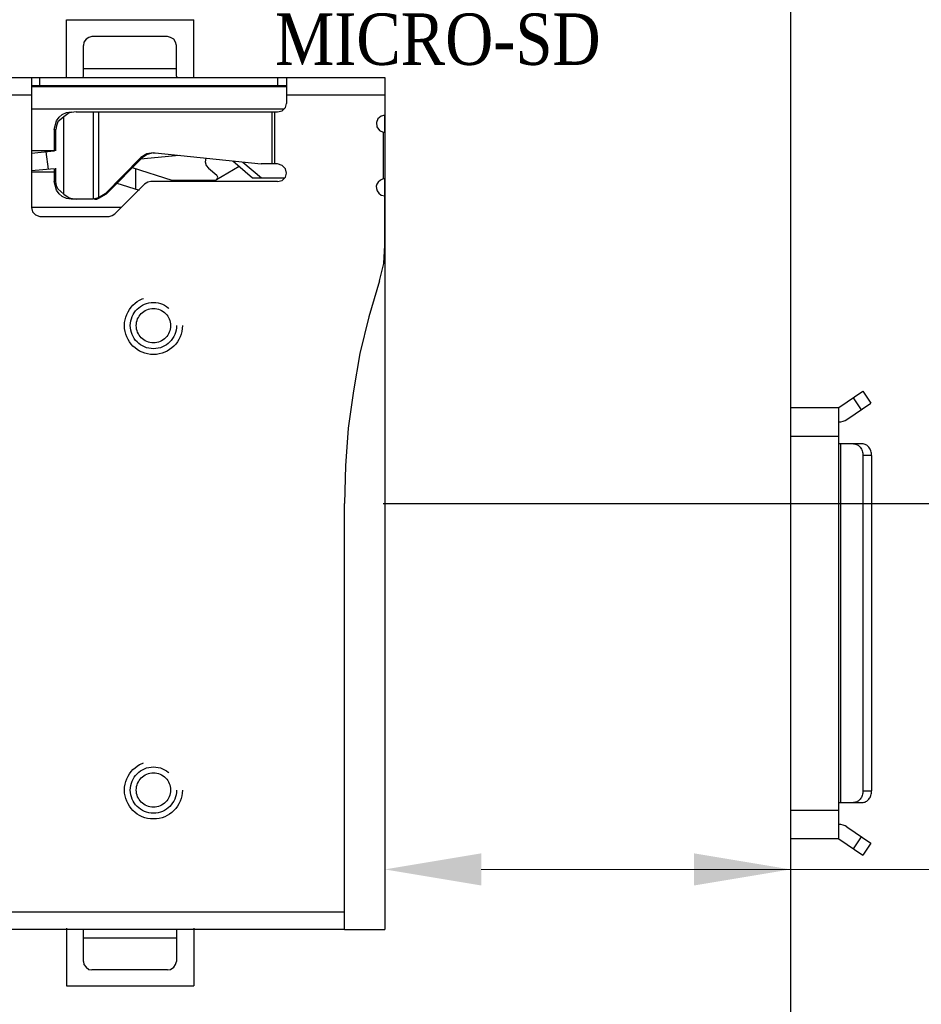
# Model space of a CAD drawing. Header units: millimetres. Extents: x 861 to 1254, y -31 to 249.
# Tile 38 of 41: x 1183 to 1207, y 127 to 152. Entities that reach past the tile are written whole.
import ezdxf
from ezdxf.enums import TextEntityAlignment as Align

# ---------------------------------------------------------------- set-up
doc = ezdxf.new("R2010")
doc.units = ezdxf.units.MM
doc.header["$LTSCALE"] = 32.67
doc.header["$PDMODE"] = 3
doc.header["$PDSIZE"] = 0.3125
doc.linetypes.add('DASHED', pattern=[0.2, 0.1, -0.1])
doc.linetypes.add('HIDDEN', pattern=[0.2, 0.1, -0.1])
doc.layers.get('0').update_dxf_attribs({"linetype": 'CONTINUOUS'})
doc.layers.get('Defpoints').update_dxf_attribs({"linetype": 'CONTINUOUS'})
doc.layers.add('layer 1', color=7, linetype='CONTINUOUS')
doc.layers.add('尺寸標柱線', color=3, linetype='CONTINUOUS', lineweight=15)
doc.layers.add('文字線性', color=7, linetype='CONTINUOUS', lineweight=25)
doc.styles.get("Standard").update_dxf_attribs({"font": 'times.ttf', "width": 0.8})
doc.dimstyles.new('ISO-25(2)', dxfattribs={"dimtxt": 3, "dimasz": 2.5, "dimexe": 1, "dimexo": 1, "dimgap": 1, "dimtad": 1, "dimlfac": 0.666667, "dimdsep": 46, "dimtxsty": 'Standard', "dimcen": 2.5, "dimclrd": 3, "dimclre": 3, "dimclrt": 2, "dimadec": 0, "dimazin": 2, "dimtfac": 1, "dimtmove": 0, "dimatfit": 3, "dimfxl": 0, "dimarcsym": 0})

# ---------------------------------------------------------------- blocks, each defined once
blk = doc.blocks.new('*D261')
at = {"layer": 'Defpoints', "color": 0}
for p in [(1077.095, 124.083), (1088.685, 124.083), (1203.405, 79.428)]:
    blk.add_point(p, dxfattribs=at)
at = {"layer": '尺寸標柱線', "color": 3, "linetype": 'ByBlock', "lineweight": -2}
blk.add_line((1087.685, 124.083), (1068.355, 124.083), dxfattribs=at)
at = {"layer": '尺寸標柱線', "color": 2, "insert": (1072.225, 126.613), "char_height": 3, "attachment_point": 5}
blk.add_mtext('29.77', dxfattribs=at)
blk = doc.blocks.new('*D264')
at = {"layer": 'Defpoints', "color": 0}
for p in [(1191.842, 139.683), (1213.724, 139.683), (1203.405, 79.428)]:
    blk.add_point(p, dxfattribs=at)
at = {"layer": '尺寸標柱線', "color": 3, "linetype": 'ByBlock', "lineweight": -2}
blk.add_line((1192.842, 139.683), (1222.485, 139.683), dxfattribs=at)
at = {"layer": '尺寸標柱線', "color": 2, "insert": (1218.604, 142.213), "char_height": 3, "attachment_point": 5}
blk.add_mtext('40.17', dxfattribs=at)
blk = doc.blocks.new('*D265')
at = {"layer": 'Defpoints', "color": 0}
for p in [(1180.545, 170.129), (1180.545, 159.028), (1203.405, 79.428)]:
    blk.add_point(p, dxfattribs=at)
at = {"layer": '尺寸標柱線', "color": 3, "linetype": 'ByBlock', "lineweight": -2}
blk.add_line((1180.545, 160.028), (1180.545, 178.564), dxfattribs=at)
at = {"layer": '尺寸標柱線', "color": 2, "insert": (1178.014, 174.846), "char_height": 3, "attachment_point": 5, "rotation": 90}
blk.add_mtext('15.24', dxfattribs=at)
blk = doc.blocks.new('*D266')
at = {"layer": 'Defpoints', "color": 0}
for p in [(1202.655, 159.438), (1213.779, 159.438), (1203.405, 79.428)]:
    blk.add_point(p, dxfattribs=at)
at = {"layer": '尺寸標柱線', "color": 3, "linetype": 'ByBlock', "lineweight": -2}
blk.add_line((1203.655, 159.438), (1222.46, 159.438), dxfattribs=at)
at = {"layer": '尺寸標柱線', "color": 2, "insert": (1218.619, 161.968), "char_height": 3, "attachment_point": 5}
blk.add_mtext('53.34', dxfattribs=at)
blk = doc.blocks.new('*D267')
at = {"layer": 'Defpoints', "color": 0}
for p in [(1077.158, 132.768), (1100.945, 132.768), (1203.405, 79.428)]:
    blk.add_point(p, dxfattribs=at)
at = {"layer": '尺寸標柱線', "color": 3, "linetype": 'ByBlock', "lineweight": -2}
blk.add_line((1099.945, 132.768), (1068.465, 132.768), dxfattribs=at)
at = {"layer": '尺寸標柱線', "color": 2, "insert": (1072.312, 135.298), "char_height": 3, "attachment_point": 5}
blk.add_mtext('35.56', dxfattribs=at)
blk = doc.blocks.new('*D269')
at = {"layer": 'Defpoints', "color": 0}
for p in [(1183.945, 155.628), (1215.226, 151.325), (1203.405, 79.428)]:
    blk.add_point(p, dxfattribs=at)
at = {"layer": '尺寸標柱線', "color": 3, "linetype": 'ByBlock', "lineweight": -2}
for p, q in [((1184.945, 155.628), (1205.226, 155.628)), ((1205.226, 155.628), (1210.226, 151.325)), ((1210.226, 151.325), (1222.054, 151.325))]:
    blk.add_line(p, q, dxfattribs=at)
at = {"layer": '尺寸標柱線', "color": 2, "insert": (1219.14, 153.855), "char_height": 3, "attachment_point": 5}
blk.add_mtext('50.8', dxfattribs=at)
blk = doc.blocks.new('*D270')
at = {"layer": 'Defpoints', "color": 0}
for p in [(1104.345, 169.511), (1104.345, 136.168), (1203.405, 79.428)]:
    blk.add_point(p, dxfattribs=at)
at = {"layer": '尺寸標柱線', "color": 3, "linetype": 'ByBlock', "lineweight": -2}
blk.add_line((1104.345, 137.168), (1104.345, 178.209), dxfattribs=at)
at = {"layer": '尺寸標柱線', "color": 2, "insert": (1101.814, 174.36), "char_height": 3, "attachment_point": 5, "rotation": 90}
blk.add_mtext('66.04', dxfattribs=at)
blk = doc.blocks.new('*D271')
at = {"layer": 'Defpoints', "color": 0}
for p in [(1096.024, 170.08), (1099.11, 115.258), (1203.405, 79.428)]:
    blk.add_point(p, dxfattribs=at)
at = {"layer": '尺寸標柱線', "color": 3, "linetype": 'ByBlock', "lineweight": -2}
for p, q in [((1096.024, 165.08), (1096.024, 178.607)), ((1099.11, 160.08), (1096.024, 165.08)), ((1099.11, 116.258), (1099.11, 160.08))]:
    blk.add_line(p, q, dxfattribs=at)
at = {"layer": '尺寸標柱線', "color": 2, "insert": (1093.493, 174.844), "char_height": 3, "attachment_point": 5, "rotation": 90}
blk.add_mtext('69.53', dxfattribs=at)

msp = doc.modelspace()

# ---------------------------------------------------------------- linework, layer by layer
for p, q in [((1203.405, 158.688), (1203.405, 80.178)), ((1192.889, 150.731), (1192.889, 128.635)), ((1191.842, 128.635), (1192.889, 128.635))]:
    msp.add_line(p, q)
at = {"color": 40, "linetype": 'Continuous'}
for p, q in [((1184.642, 150.731), (1184.642, 152.225)), ((1184.642, 152.225), (1187.942, 152.225)), ((1187.942, 150.731), (1187.942, 152.225)), ((1184.642, 128.67), (1184.642, 127.175)), ((1187.942, 128.67), (1187.942, 127.175)), ((1184.642, 127.175), (1187.942, 127.175))]:
    msp.add_line(p, q, dxfattribs=at)
at = {"color": 7, "linetype": 'Continuous'}
for p, q in [((1204.655, 142.173), (1205.277, 142.592)), ((1205.277, 142.592), (1205.486, 142.281)), ((1204.864, 141.862), (1205.486, 142.281)), ((1205.028, 142.425), (1205.238, 142.114)), ((1203.405, 142.173), (1204.655, 142.173)), ((1204.655, 130.983), (1204.655, 142.173)), ((1204.655, 141.423), (1203.405, 141.423)), ((1205.265, 141.228), (1204.655, 141.228)), ((1204.7, 141.228), (1204.7, 131.928)), ((1205.505, 140.928), (1205.279, 140.928)), ((1205.279, 140.928), (1205.279, 132.228)), ((1205.505, 140.928), (1205.505, 132.228)), ((1205.279, 132.228), (1205.505, 132.228)), ((1204.655, 131.928), (1205.265, 131.928)), ((1203.405, 131.733), (1204.655, 131.733)), ((1204.864, 131.294), (1205.486, 130.874)), ((1204.655, 130.983), (1203.405, 130.983)), ((1204.655, 130.983), (1205.277, 130.564)), ((1205.238, 131.042), (1205.028, 130.731)), ((1205.486, 130.874), (1205.277, 130.564))]:
    msp.add_line(p, q, dxfattribs=at)
at = {"color": 40, "linetype": 'HIDDEN'}
msp.add_circle((1186.892, 144.294), 0.75, dxfattribs=at)
at = {"linetype": 'HIDDEN'}
for radius in [0.6, 0.445]:
    msp.add_circle((1186.892, 144.294), radius, dxfattribs=at)
at = {"color": 40, "linetype": 'DASHED'}
msp.add_circle((1186.892, 132.251), 0.75, dxfattribs=at)
at = {"linetype": 'DASHED'}
for radius in [0.6, 0.445]:
    msp.add_circle((1186.892, 132.251), radius, dxfattribs=at)
at = {"color": 7, "linetype": 'Continuous'}
for centre, start, end in [((1204.655, 142.173), 270, 304), ((1204.655, 130.983), 56, 90)]:
    msp.add_arc(centre, 0.375, start, end, dxfattribs=at)
for points, knots in [([(1205.039, 141.228), (1205.055, 141.228), (1205.087, 141.224), (1205.149, 141.2), (1205.216, 141.142), (1205.267, 141.043), (1205.279, 140.967), (1205.279, 140.928)], [0, 0, 0, 0, 0.111283, 0.224972, 0.464495, 0.72522, 1, 1, 1, 1]), ([(1205.505, 140.928), (1205.505, 140.967), (1205.493, 141.043), (1205.442, 141.142), (1205.374, 141.2), (1205.313, 141.224), (1205.281, 141.228), (1205.265, 141.228)], [0, 0, 0, 0, 0.27478, 0.535505, 0.775027, 0.888717, 1, 1, 1, 1]), ([(1205.279, 132.228), (1205.279, 132.189), (1205.267, 132.113), (1205.216, 132.014), (1205.149, 131.956), (1205.087, 131.932), (1205.055, 131.928), (1205.039, 131.928)], [0, 0, 0, 0, 0.27478, 0.535505, 0.775027, 0.888717, 1, 1, 1, 1]), ([(1205.265, 131.928), (1205.281, 131.928), (1205.313, 131.932), (1205.374, 131.956), (1205.442, 132.014), (1205.493, 132.113), (1205.505, 132.189), (1205.505, 132.228)], [0, 0, 0, 0, 0.111283, 0.224972, 0.464495, 0.72522, 1, 1, 1, 1])]:
    msp.add_open_spline(points, degree=3, knots=knots, dxfattribs=at)
at = {"layer": 'layer 1', "lineweight": 30}
for points, knots in [([(1185.299, 151.792), (1185.299, 151.792), (1185.216, 151.764), (1185.216, 151.764), (1185.216, 151.764), (1185.216, 151.764), (1185.148, 151.723), (1185.148, 151.723), (1185.148, 151.723), (1185.148, 151.723), (1185.092, 151.64), (1185.092, 151.64), (1185.092, 151.64), (1185.092, 151.64), (1185.079, 151.557), (1185.079, 151.557)], [0, 0, 0, 0, 0.2, 0.2, 0.2, 0.2, 0.4, 0.4, 0.4, 0.4, 0.6, 0.6, 0.6, 0.6, 1, 1, 1, 1]), ([(1187.489, 151.557), (1187.489, 151.557), (1187.462, 151.64), (1187.462, 151.64), (1187.462, 151.64), (1187.462, 151.64), (1187.421, 151.723), (1187.421, 151.723), (1187.421, 151.723), (1187.421, 151.723), (1187.338, 151.764), (1187.338, 151.764), (1187.338, 151.764), (1187.338, 151.764), (1187.255, 151.792), (1187.255, 151.792)], [0, 0, 0, 0, 0.2, 0.2, 0.2, 0.2, 0.4, 0.4, 0.4, 0.4, 0.6, 0.6, 0.6, 0.6, 1, 1, 1, 1]), ([(1190.107, 149.835), (1190.107, 149.835), (1190.231, 149.863), (1190.231, 149.863), (1190.231, 149.863), (1190.231, 149.863), (1190.313, 149.946), (1190.313, 149.946), (1190.313, 149.946), (1190.313, 149.946), (1190.341, 150.056), (1190.341, 150.056)], [0, 0, 0, 0, 0.25, 0.25, 0.25, 0.25, 0.5, 0.5, 0.5, 0.5, 1, 1, 1, 1]), ([(1184.321, 149.381), (1184.321, 149.381), (1184.376, 149.601), (1184.376, 149.601), (1184.376, 149.601), (1184.376, 149.601), (1184.445, 149.698), (1184.445, 149.698), (1184.445, 149.698), (1184.445, 149.698), (1184.528, 149.767), (1184.528, 149.767)], [0, 0, 0, 0, 0.25, 0.25, 0.25, 0.25, 0.5, 0.5, 0.5, 0.5, 1, 1, 1, 1]), ([(1184.569, 149.711), (1184.569, 149.711), (1184.417, 149.574), (1184.417, 149.574), (1184.417, 149.574), (1184.417, 149.574), (1184.376, 149.477), (1184.376, 149.477), (1184.376, 149.477), (1184.376, 149.477), (1184.362, 149.381), (1184.362, 149.381)], [0, 0, 0, 0, 0.25, 0.25, 0.25, 0.25, 0.5, 0.5, 0.5, 0.5, 1, 1, 1, 1]), ([(1184.528, 149.767), (1184.528, 149.767), (1184.638, 149.822), (1184.638, 149.822), (1184.638, 149.822), (1184.638, 149.822), (1184.762, 149.835), (1184.762, 149.835)], [0, 0, 0, 0, 0.333333, 0.333333, 0.333333, 0.333333, 1, 1, 1, 1]), ([(1184.886, 149.835), (1184.886, 149.835), (1184.707, 149.808), (1184.707, 149.808), (1184.707, 149.808), (1184.707, 149.808), (1184.569, 149.711), (1184.569, 149.711)], [0, 0, 0, 0, 0.333333, 0.333333, 0.333333, 0.333333, 1, 1, 1, 1]), ([(1192.889, 149.753), (1192.889, 149.753), (1192.793, 149.725), (1192.793, 149.725), (1192.793, 149.725), (1192.793, 149.725), (1192.71, 149.656), (1192.71, 149.656), (1192.71, 149.656), (1192.71, 149.656), (1192.669, 149.56), (1192.669, 149.56), (1192.669, 149.56), (1192.669, 149.56), (1192.683, 149.45), (1192.683, 149.45), (1192.683, 149.45), (1192.683, 149.45), (1192.752, 149.353), (1192.752, 149.353), (1192.752, 149.353), (1192.752, 149.353), (1192.848, 149.312), (1192.848, 149.312)], [0, 0, 0, 0, 0.142857, 0.142857, 0.142857, 0.142857, 0.285714, 0.285714, 0.285714, 0.285714, 0.428571, 0.428571, 0.428571, 0.428571, 0.571429, 0.571429, 0.571429, 0.571429, 0.714286, 0.714286, 0.714286, 0.714286, 1, 1, 1, 1]), ([(1186.883, 148.775), (1186.883, 148.775), (1186.718, 148.747), (1186.718, 148.747), (1186.718, 148.747), (1186.718, 148.747), (1186.566, 148.651), (1186.566, 148.651)], [0, 0, 0, 0, 0.333333, 0.333333, 0.333333, 0.333333, 1, 1, 1, 1]), ([(1186.883, 148.775), (1186.883, 148.775), (1186.732, 148.733), (1186.732, 148.733), (1186.732, 148.733), (1186.732, 148.733), (1186.608, 148.651), (1186.608, 148.651)], [0, 0, 0, 0, 0.333333, 0.333333, 0.333333, 0.333333, 1, 1, 1, 1]), ([(1186.883, 148.775), (1186.883, 148.775), (1186.938, 148.775), (1186.938, 148.775), (1186.938, 148.775), (1186.938, 148.775), (1189.68, 148.485), (1189.68, 148.485)], [0, 0, 0, 0, 0.333333, 0.333333, 0.333333, 0.333333, 1, 1, 1, 1]), ([(1188.247, 148.637), (1188.247, 148.637), (1188.233, 148.541), (1188.233, 148.541), (1188.233, 148.541), (1188.233, 148.541), (1188.261, 148.444), (1188.261, 148.444), (1188.261, 148.444), (1188.261, 148.444), (1188.316, 148.375), (1188.316, 148.375)], [0, 0, 0, 0, 0.25, 0.25, 0.25, 0.25, 0.5, 0.5, 0.5, 0.5, 1, 1, 1, 1]), ([(1190.107, 148.031), (1190.107, 148.031), (1190.231, 148.058), (1190.231, 148.058), (1190.231, 148.058), (1190.231, 148.058), (1190.313, 148.141), (1190.313, 148.141), (1190.313, 148.141), (1190.313, 148.141), (1190.341, 148.251), (1190.341, 148.251), (1190.341, 148.251), (1190.341, 148.251), (1190.313, 148.361), (1190.313, 148.361), (1190.313, 148.361), (1190.313, 148.361), (1190.231, 148.444), (1190.231, 148.444), (1190.231, 148.444), (1190.231, 148.444), (1190.107, 148.485), (1190.107, 148.485)], [0, 0, 0, 0, 0.142857, 0.142857, 0.142857, 0.142857, 0.285714, 0.285714, 0.285714, 0.285714, 0.428571, 0.428571, 0.428571, 0.428571, 0.571429, 0.571429, 0.571429, 0.571429, 0.714286, 0.714286, 0.714286, 0.714286, 1, 1, 1, 1]), ([(1188.481, 148.058), (1188.481, 148.058), (1188.536, 148.086), (1188.536, 148.086), (1188.536, 148.086), (1188.536, 148.086), (1188.564, 148.141), (1188.564, 148.141), (1188.564, 148.141), (1188.564, 148.141), (1188.536, 148.196), (1188.536, 148.196)], [0, 0, 0, 0, 0.25, 0.25, 0.25, 0.25, 0.5, 0.5, 0.5, 0.5, 1, 1, 1, 1]), ([(1192.889, 148.1), (1192.889, 148.1), (1192.848, 148.1), (1192.848, 148.1), (1192.848, 148.1), (1192.626, 148.01), (1192.605, 147.815), (1192.793, 147.673), (1192.793, 147.673), (1192.793, 147.673), (1192.889, 147.659), (1192.889, 147.659)], [0, 0, 0, 0, 0.25, 0.25, 0.25, 0.25, 0.5, 0.5, 0.5, 0.5, 1, 1, 1, 1]), ([(1184.762, 147.576), (1184.762, 147.576), (1184.638, 147.59), (1184.638, 147.59), (1184.638, 147.59), (1184.638, 147.59), (1184.528, 147.645), (1184.528, 147.645), (1184.528, 147.645), (1184.528, 147.645), (1184.445, 147.714), (1184.445, 147.714), (1184.445, 147.714), (1184.445, 147.714), (1184.376, 147.81), (1184.376, 147.81), (1184.376, 147.81), (1184.376, 147.81), (1184.321, 148.031), (1184.321, 148.031)], [0, 0, 0, 0, 0.166667, 0.166667, 0.166667, 0.166667, 0.333333, 0.333333, 0.333333, 0.333333, 0.5, 0.5, 0.5, 0.5, 0.666667, 0.666667, 0.666667, 0.666667, 1, 1, 1, 1]), ([(1184.569, 147.7), (1184.569, 147.7), (1184.417, 147.838), (1184.417, 147.838), (1184.417, 147.838), (1184.417, 147.838), (1184.376, 147.921), (1184.376, 147.921), (1184.376, 147.921), (1184.376, 147.921), (1184.362, 148.031), (1184.362, 148.031)], [0, 0, 0, 0, 0.25, 0.25, 0.25, 0.25, 0.5, 0.5, 0.5, 0.5, 1, 1, 1, 1]), ([(1186.828, 148.031), (1186.828, 148.031), (1186.746, 148.017), (1186.746, 148.017), (1186.746, 148.017), (1186.746, 148.017), (1186.663, 147.962), (1186.663, 147.962)], [0, 0, 0, 0, 0.333333, 0.333333, 0.333333, 0.333333, 1, 1, 1, 1]), ([(1184.569, 147.7), (1184.569, 147.7), (1184.707, 147.604), (1184.707, 147.604), (1184.707, 147.604), (1184.707, 147.604), (1184.886, 147.576), (1184.886, 147.576)], [0, 0, 0, 0, 0.333333, 0.333333, 0.333333, 0.333333, 1, 1, 1, 1]), ([(1185.643, 147.714), (1185.643, 147.714), (1185.464, 147.604), (1185.464, 147.604), (1185.464, 147.604), (1185.464, 147.604), (1185.327, 147.576), (1185.327, 147.576)], [0, 0, 0, 0, 0.333333, 0.333333, 0.333333, 0.333333, 1, 1, 1, 1]), ([(1185.368, 147.576), (1185.368, 147.576), (1185.423, 147.576), (1185.423, 147.576), (1185.423, 147.576), (1185.423, 147.576), (1185.492, 147.604), (1185.492, 147.604), (1185.492, 147.604), (1185.492, 147.604), (1185.671, 147.714), (1185.671, 147.714)], [0, 0, 0, 0, 0.25, 0.25, 0.25, 0.25, 0.5, 0.5, 0.5, 0.5, 1, 1, 1, 1]), ([(1183.729, 147.356), (1183.729, 147.356), (1183.756, 147.246), (1183.756, 147.246), (1183.756, 147.246), (1183.756, 147.246), (1183.839, 147.163), (1183.839, 147.163), (1183.839, 147.163), (1183.839, 147.163), (1183.949, 147.122), (1183.949, 147.122)], [0, 0, 0, 0, 0.25, 0.25, 0.25, 0.25, 0.5, 0.5, 0.5, 0.5, 1, 1, 1, 1]), ([(1185.74, 147.122), (1185.74, 147.122), (1185.823, 147.149), (1185.823, 147.149), (1185.823, 147.149), (1185.823, 147.149), (1185.891, 147.191), (1185.891, 147.191)], [0, 0, 0, 0, 0.333333, 0.333333, 0.333333, 0.333333, 1, 1, 1, 1]), ([(1192.752, 145.455), (1192.752, 145.455), (1192.862, 145.909), (1192.862, 145.909), (1192.862, 145.909), (1192.862, 145.909), (1192.889, 146.378), (1192.889, 146.378)], [0, 0, 0, 0, 0.333333, 0.333333, 0.333333, 0.333333, 1, 1, 1, 1]), ([(1192.752, 145.455), (1192.752, 145.455), (1192.476, 144.518), (1192.476, 144.518), (1192.476, 144.518), (1192.476, 144.518), (1192.242, 143.568), (1192.242, 143.568), (1192.242, 143.568), (1192.242, 143.568), (1192.077, 142.603), (1192.077, 142.603), (1192.077, 142.603), (1192.077, 142.603), (1191.939, 141.639), (1191.939, 141.639), (1191.939, 141.639), (1191.939, 141.639), (1191.87, 140.661), (1191.87, 140.661), (1191.87, 140.661), (1191.87, 140.661), (1191.842, 139.683), (1191.842, 139.683)], [0, 0, 0, 0, 0.142857, 0.142857, 0.142857, 0.142857, 0.285714, 0.285714, 0.285714, 0.285714, 0.428571, 0.428571, 0.428571, 0.428571, 0.571429, 0.571429, 0.571429, 0.571429, 0.714286, 0.714286, 0.714286, 0.714286, 1, 1, 1, 1]), ([(1185.079, 127.809), (1185.079, 127.809), (1185.092, 127.726), (1185.092, 127.726), (1185.092, 127.726), (1185.092, 127.726), (1185.148, 127.657), (1185.148, 127.657), (1185.148, 127.657), (1185.148, 127.657), (1185.216, 127.602), (1185.216, 127.602), (1185.216, 127.602), (1185.216, 127.602), (1185.299, 127.588), (1185.299, 127.588)], [0, 0, 0, 0, 0.2, 0.2, 0.2, 0.2, 0.4, 0.4, 0.4, 0.4, 0.6, 0.6, 0.6, 0.6, 1, 1, 1, 1]), ([(1187.255, 127.588), (1187.255, 127.588), (1187.338, 127.602), (1187.338, 127.602), (1187.338, 127.602), (1187.338, 127.602), (1187.421, 127.657), (1187.421, 127.657), (1187.421, 127.657), (1187.421, 127.657), (1187.462, 127.726), (1187.462, 127.726), (1187.462, 127.726), (1187.462, 127.726), (1187.489, 127.809), (1187.489, 127.809)], [0, 0, 0, 0, 0.2, 0.2, 0.2, 0.2, 0.4, 0.4, 0.4, 0.4, 0.6, 0.6, 0.6, 0.6, 1, 1, 1, 1])]:
    msp.add_open_spline(points, degree=3, knots=knots, dxfattribs=at)
for points in [[(1187.255, 151.792), (1187.255, 151.792), (1185.299, 151.792), (1185.299, 151.792)], [(1185.079, 150.758), (1185.079, 150.758), (1185.079, 151.557), (1185.079, 151.557)], [(1187.489, 150.758), (1187.489, 150.758), (1187.489, 151.557), (1187.489, 151.557)], [(1187.489, 150.951), (1187.489, 150.951), (1185.079, 150.951), (1185.079, 150.951)], [(1173.356, 150.731), (1173.356, 150.731), (1183.729, 150.731), (1183.729, 150.731)], [(1183.729, 150.731), (1183.729, 150.731), (1183.729, 147.356), (1183.729, 147.356)], [(1183.729, 150.731), (1183.729, 150.731), (1183.742, 150.731), (1183.742, 150.731)], [(1183.742, 150.731), (1183.742, 150.731), (1190.327, 150.731), (1190.327, 150.731)], [(1183.949, 150.51), (1183.949, 150.51), (1183.949, 150.731), (1183.949, 150.731)], [(1185.065, 150.731), (1185.065, 150.731), (1185.079, 150.758), (1185.079, 150.758)], [(1187.489, 150.758), (1187.489, 150.758), (1187.503, 150.731), (1187.503, 150.731)], [(1190.107, 150.731), (1190.107, 150.731), (1190.107, 150.51), (1190.107, 150.51)], [(1190.327, 150.731), (1190.327, 150.731), (1190.341, 150.731), (1190.341, 150.731)], [(1190.341, 150.731), (1190.341, 150.731), (1190.341, 150.056), (1190.341, 150.056)], [(1190.341, 150.731), (1190.341, 150.731), (1192.889, 150.731), (1192.889, 150.731)], [(1192.889, 150.731), (1192.889, 150.731), (1192.889, 149.753), (1192.889, 149.753)], [(1190.341, 150.483), (1190.341, 150.483), (1183.729, 150.483), (1183.729, 150.483)], [(1190.327, 150.51), (1190.327, 150.51), (1183.742, 150.51), (1183.742, 150.51)], [(1184.624, 150.51), (1184.624, 150.51), (1184.624, 150.483), (1184.624, 150.483)], [(1187.93, 150.483), (1187.93, 150.483), (1187.93, 150.51), (1187.93, 150.51)], [(1189.142, 150.483), (1189.142, 150.483), (1189.142, 150.51), (1189.142, 150.51)], [(1189.28, 150.483), (1189.28, 150.483), (1189.28, 150.51), (1189.28, 150.51)], [(1173.356, 150.276), (1173.356, 150.276), (1183.729, 150.276), (1183.729, 150.276)], [(1190.341, 150.276), (1190.341, 150.276), (1192.889, 150.276), (1192.889, 150.276)], [(1190.272, 149.904), (1190.272, 149.904), (1183.729, 149.904), (1183.729, 149.904)], [(1184.569, 147.7), (1184.569, 147.7), (1184.569, 149.711), (1184.569, 149.711)], [(1184.886, 149.835), (1184.886, 149.835), (1190.107, 149.835), (1190.107, 149.835)], [(1185.327, 149.835), (1185.327, 149.835), (1185.327, 147.576), (1185.327, 147.576)], [(1185.464, 149.835), (1185.464, 149.835), (1185.464, 147.604), (1185.464, 147.604)], [(1189.969, 148.485), (1189.969, 148.485), (1189.969, 149.835), (1189.969, 149.835)], [(1190.038, 148.485), (1190.038, 148.485), (1190.038, 149.835), (1190.038, 149.835)], [(1192.889, 149.312), (1192.889, 149.312), (1192.889, 149.753), (1192.889, 149.753)], [(1184.321, 149.381), (1184.321, 149.381), (1184.321, 148.816), (1184.321, 148.816)], [(1184.321, 149.381), (1184.321, 149.381), (1184.362, 149.381), (1184.362, 149.381)], [(1184.362, 148.83), (1184.362, 148.83), (1184.362, 149.381), (1184.362, 149.381)], [(1192.848, 149.312), (1192.848, 149.312), (1192.848, 148.1), (1192.848, 148.1)], [(1192.848, 149.312), (1192.848, 149.312), (1192.889, 149.312), (1192.889, 149.312)], [(1192.889, 149.312), (1192.889, 149.312), (1192.889, 148.1), (1192.889, 148.1)], [(1184.321, 148.83), (1184.321, 148.83), (1183.729, 148.83), (1183.729, 148.83)], [(1184.321, 148.816), (1184.321, 148.816), (1183.729, 148.761), (1183.729, 148.761)], [(1184.169, 148.348), (1184.169, 148.348), (1184.114, 148.802), (1184.114, 148.802)], [(1186.566, 148.651), (1186.566, 148.651), (1185.643, 147.714), (1185.643, 147.714)], [(1186.608, 148.651), (1186.608, 148.651), (1185.671, 147.714), (1185.671, 147.714)], [(1187.558, 148.706), (1187.558, 148.706), (1186.553, 148.609), (1186.553, 148.609)], [(1186.566, 148.651), (1186.566, 148.651), (1186.608, 148.651), (1186.608, 148.651)], [(1184.321, 148.361), (1184.321, 148.361), (1183.729, 148.306), (1183.729, 148.306)], [(1184.321, 148.361), (1184.321, 148.361), (1184.321, 148.031), (1184.321, 148.031)], [(1184.362, 148.031), (1184.362, 148.031), (1184.362, 148.375), (1184.362, 148.375)], [(1187.379, 148.058), (1187.379, 148.058), (1186.346, 148.389), (1186.346, 148.389)], [(1186.429, 148.361), (1186.429, 148.361), (1186.429, 147.838), (1186.429, 147.838)], [(1188.316, 148.375), (1188.316, 148.375), (1188.536, 148.196), (1188.536, 148.196)], [(1189.115, 148.417), (1189.115, 148.417), (1188.523, 148.072), (1188.523, 148.072)], [(1189.459, 148.114), (1189.459, 148.114), (1188.95, 148.554), (1188.95, 148.554)], [(1189.693, 148.114), (1189.693, 148.114), (1189.211, 148.527), (1189.211, 148.527)], [(1190.107, 148.485), (1190.107, 148.485), (1189.68, 148.485), (1189.68, 148.485)], [(1183.729, 148.279), (1183.729, 148.279), (1184.321, 148.279), (1184.321, 148.279)], [(1190.286, 148.114), (1190.286, 148.114), (1189.459, 148.114), (1189.459, 148.114)], [(1192.889, 146.378), (1192.889, 146.378), (1192.889, 148.1), (1192.889, 148.1)], [(1184.362, 148.031), (1184.362, 148.031), (1184.321, 148.031), (1184.321, 148.031)], [(1185.891, 147.191), (1185.891, 147.191), (1186.663, 147.962), (1186.663, 147.962)], [(1185.947, 147.99), (1185.947, 147.99), (1186.525, 147.81), (1186.525, 147.81)], [(1190.107, 148.031), (1190.107, 148.031), (1186.828, 148.031), (1186.828, 148.031)], [(1188.481, 148.058), (1188.481, 148.058), (1187.379, 148.058), (1187.379, 148.058)], [(1188.233, 148.058), (1188.233, 148.058), (1188.233, 148.031), (1188.233, 148.031)], [(1185.327, 147.576), (1185.327, 147.576), (1184.762, 147.576), (1184.762, 147.576)], [(1185.671, 147.714), (1185.671, 147.714), (1185.643, 147.714), (1185.643, 147.714)], [(1186.057, 147.356), (1186.057, 147.356), (1183.729, 147.356), (1183.729, 147.356)], [(1183.949, 147.122), (1183.949, 147.122), (1185.74, 147.122), (1185.74, 147.122)], [(1192.889, 146.226), (1192.889, 146.226), (1192.889, 146.295), (1192.889, 146.295)], [(1191.842, 128.635), (1191.842, 128.635), (1191.842, 139.683), (1191.842, 139.683)], [(1179.21, 129.09), (1179.21, 129.09), (1191.842, 129.09), (1191.842, 129.09)], [(1191.842, 128.635), (1191.842, 128.635), (1178.466, 128.635), (1178.466, 128.635)], [(1185.079, 128.621), (1185.079, 128.621), (1185.065, 128.635), (1185.065, 128.635)], [(1185.079, 127.809), (1185.079, 127.809), (1185.079, 128.621), (1185.079, 128.621)], [(1187.503, 128.635), (1187.503, 128.635), (1187.489, 128.621), (1187.489, 128.621)], [(1187.489, 128.621), (1187.489, 128.621), (1187.489, 127.809), (1187.489, 127.809)], [(1185.079, 128.415), (1185.079, 128.415), (1187.489, 128.415), (1187.489, 128.415)], [(1187.255, 127.588), (1187.255, 127.588), (1185.299, 127.588), (1185.299, 127.588)]]:
    msp.add_open_spline(points, degree=3, dxfattribs=at)
at = {"layer": 'layer 1', "lineweight": 13}
msp.add_open_spline([(1187.489, 150.731), (1187.489, 150.731), (1187.489, 150.745), (1187.489, 150.745)], degree=3, dxfattribs=at)
at = {"layer": '尺寸標柱線', "color": 3}
for p, q in [((1192.889, 129.635), (1192.889, 131.193)), ((1203.405, 129.635), (1203.405, 131.193)), ((1195.389, 130.193), (1214.736, 130.193))]:
    msp.add_line(p, q, dxfattribs=at)
for points in [[(1195.389, 130.61), (1195.389, 129.776), (1192.889, 130.193)], [(1200.905, 130.61), (1200.905, 129.776), (1203.405, 130.193)]]:
    msp.add_solid(points, dxfattribs=at)

# ---------------------------------------------------------------- texts
at = {"layer": '文字線性', "width": 0.857143}
msp.add_text('MICRO-SD', height=1.3335, dxfattribs=at).set_placement((1194.261, 151.056), align=Align.CENTER)

# ---------------------------------------------------------------- dimensions: what is measured, and where the dimension line sits
at = {"layer": '尺寸標柱線'}
for feature_location, offset, dtype, picture, middle in [((1099.11, 115.258), (-3.086, 54.822), 1, '*D271', (1093.493, 174.844)), ((1180.545, 159.028), (0, 11.101), 1, '*D265', (1178.014, 174.846)), ((1104.345, 136.168), (0, 33.343), 1, '*D270', (1101.814, 174.36)), ((1202.655, 159.438), (11.124, 0), 0, '*D266', (1218.619, 161.968)), ((1183.945, 155.628), (31.282, -4.303), 0, '*D269', (1219.14, 153.855)), ((1191.842, 139.683), (21.882, 0), 0, '*D264', (1218.604, 142.213)), ((1100.945, 132.768), (-23.786, 0), 0, '*D267', (1072.312, 135.298)), ((1088.685, 124.083), (-11.59, 0), 0, '*D261', (1072.225, 126.613))]:
    dim = msp.add_ordinate_dim(feature_location=feature_location, offset=offset, dtype=dtype, origin=(1203.405, 79.428), dimstyle='ISO-25(2)', override={"dimarcsym": 1}, dxfattribs=at)
    dim.commit()
    dim.dimension.update_dxf_attribs({"geometry": picture, "text_midpoint": middle})

doc.saveas('drawing.dxf')
